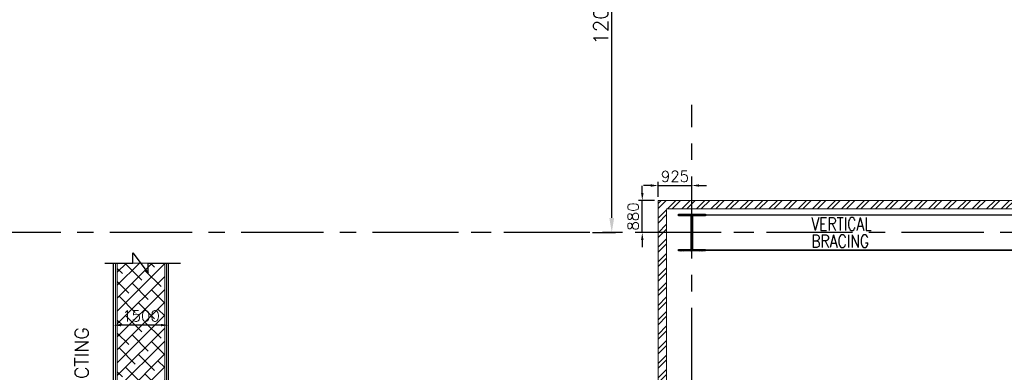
# Model space of a CAD drawing. Header units: inches. Extents: x 0 to 1544102, y 0 to 23144100.
# Tile 151 of 203: x 572151 to 599141, y 161259 to 170914. Entities that reach past the tile are written whole.
import ezdxf

# ---------------------------------------------------------------- set-up
doc = ezdxf.new("R2010")
doc.units = ezdxf.units.IN
doc.header["$LTSCALE"] = 1800
doc.header["$MEASUREMENT"] = 0
doc.linetypes.add('CENTER', pattern=[2, 1.25, -0.25, 0.25, -0.25])
doc.linetypes.add('HIDDEN', pattern=[0.375, 0.25, -0.125])
doc.layers.get('0').update_dxf_attribs({"color": 253})
for name, color, linetype, lineweight in [('A-CHEQUERED PLATE HATCH', 252, 'Continuous', 9), ('A-DOOR', 31, 'Continuous', 9), ('DIM', 4, 'Continuous', 18), ('dimension line', 4, 'Continuous', 13), ('STAIR', 2, 'Continuous', 15), ('TEXT', 3, 'Continuous', 18), ('WALL', 6, 'Continuous', 18), ('WALL HATCH', 251, 'Continuous', 13)]:
    doc.layers.add(name, color=color, linetype=linetype, lineweight=lineweight)
for name, color, linetype in [('BRACING', 1, 'HIDDEN'), ('CEN', 2, 'CENTER'), ('COL', 1, 'Continuous'), ('GRID', 251, 'CENTER'), ('STEEL', 231, 'Continuous')]:
    doc.layers.add(name, color=color, linetype=linetype)
doc.styles.add('ROAMNS', font='ROMANS.shx')
doc.styles.add('ROMANS', font='romans.shx')
doc.linetypes.add('FENCELINE1', pattern='A,0.25,-0.1,[133,ltypeshp.shx,S=0.1,R=0,X=-0.1,Y=0],-0.1,1', length=1.45)
doc.dimstyles.new('DIM INT 1', dxfattribs={"dimtxt": 300, "dimasz": 200, "dimexe": 100, "dimexo": 100, "dimgap": 100, "dimtad": 1, "dimdec": 0, "dimzin": 13, "dimdsep": 46, "dimlunit": 5, "dimtxsty": 'ROAMNS', "dimblk2": 'OBLIQUE', "dimcen": 0.09, "dimclrd": 9, "dimclre": 9, "dimclrt": 4, "dimadec": 0, "dimazin": 0, "dimtfac": 1, "dimtdec": 0, "dimtix": 1, "dimtmove": 2, "dimatfit": 3, "dimfxl": 1, "dimtolj": 1, "dimtzin": 13, "dimarcsym": 0})
doc.dimstyles.new('DIM100 x2', dxfattribs={"dimscale": 0, "dimtxt": 400, "dimasz": 400, "dimexe": 100, "dimexo": 100, "dimgap": 100, "dimtad": 1, "dimdec": 0, "dimzin": 13, "dimdsep": 46, "dimtxsty": 'ROMANS', "dimblk2": 'OBLIQUE', "dimcen": 100, "dimdle": 100, "dimclrd": 9, "dimclre": 9, "dimclrt": 4, "dimadec": 0, "dimazin": 0, "dimtfac": 1.1, "dimtdec": 0, "dimtix": 1, "dimtmove": 2, "dimatfit": 3, "dimfxl": 1, "dimtolj": 1, "dimtzin": 13, "dimarcsym": 0})

# ---------------------------------------------------------------- blocks, each defined once
blk = doc.blocks.new('D-ROW COLUMN')
at = {"layer": 'COL'}
h = blk.add_hatch(dxfattribs=at)
h.set_pattern_fill('ANSI31', color=256, scale=200, angle=180, style=0)
h.set_pattern_definition([(225, (-560004.63, -115195.517), (17.6776695, -17.6776695), [])])
h.paths.add_polyline_path([(370, 500), (0, 500), (0, 460), (14, 460), (370, 460)])
h.paths.add_polyline_path([(0, 500), (-370, 500), (-370, 460), (0, 460)])
h.paths.add_polyline_path([(14, 460), (0, 460), (0, 0), (14, 0)])
h.paths.add_polyline_path([(0, 460), (-14, 460), (-14, 0), (0, 0)])
h.paths.add_polyline_path([(14, 0), (0, 0), (0, -460), (14, -460)])
h.paths.add_polyline_path([(0, 0), (-14, 0), (-14, -460), (0, -460)])
h.paths.add_polyline_path([(370, -460), (0, -460), (0, -500), (370, -500)])
h.paths.add_polyline_path([(0, -460), (-14, -460), (-370, -460), (-370, -500), (0, -500)])
at = {"layer": 'CEN'}
for p, q in [((0, 500), (0, -500)), ((192, 0), (-192, 0))]:
    blk.add_line(p, q, dxfattribs=at)
at = {"layer": 'COL'}
for points in [[(-370, 500), (370, 500), (370, 460), (-370, 460)], [(-14, 460), (14, 460), (14, -460), (-14, -460)], [(-370, -460), (370, -460), (370, -500), (-370, -500)]]:
    blk.add_lwpolyline(points, close=True, dxfattribs=at)
blk = doc.blocks.new('*D828')
at = {"layer": 'dimension line', "color": 9, "lineweight": -2, "transparency": 16777216}
for p, q in [((587851, 177085), (588480, 177085)), ((588380, 165485), (588380, 176685)), ((587851, 165085), (588480, 165085))]:
    blk.add_line(p, q, dxfattribs=at)
at = {"layer": 'dimension line', "color": 9, "transparency": 16777216}
for points in [[(588314, 176685), (588447, 176685), (588380, 177085)], [(588314, 165485), (588447, 165485), (588380, 165085)]]:
    blk.add_solid(points, dxfattribs=at)
at = {"layer": 'dimension line', "color": 4, "transparency": 16777216, "insert": (588080, 171085), "char_height": 400, "attachment_point": 5, "rotation": 90, "style": 'ROMANS'}
blk.add_mtext('\\A1;12000', dxfattribs=at)
blk = doc.blocks.new('_Oblique')
at = {"color": 0, "linetype": 'ByBlock', "lineweight": -2}
blk.add_line((-0.5, -0.5), (0.5, 0.5), dxfattribs=at)
blk = doc.blocks.new('*D863')
at = {"layer": 'DIM', "color": 9, "lineweight": -2, "transparency": 16777216}
for p, q in [((574726, 162552), (574726, 162652)), ((576026, 162552), (574926, 162552)), ((576226, 162552), (576226, 162652))]:
    blk.add_line(p, q, dxfattribs=at)
at = {"layer": 'DIM', "color": 9, "transparency": 16777216}
for points in [[(574926, 162585), (574926, 162518), (574726, 162552)], [(576026, 162585), (576026, 162518), (576226, 162552)]]:
    blk.add_solid(points, dxfattribs=at)
at = {"layer": 'DIM', "color": 4, "transparency": 16777216, "insert": (575476, 162802), "char_height": 300, "attachment_point": 5, "style": 'ROAMNS'}
blk.add_mtext('\\A1;1500', dxfattribs=at)
blk = doc.blocks.new('*D915')
at = {"layer": 'A-DOOR', "color": 9, "lineweight": -2, "transparency": 16777216}
for p, q in [((589217, 166165), (589217, 166365)), ((589551, 165965), (589117, 165965)), ((589217, 165085), (589217, 165965)), ((589551, 165085), (589117, 165085)), ((589217, 164885), (589217, 164685))]:
    blk.add_line(p, q, dxfattribs=at)
at = {"layer": 'A-DOOR', "color": 9, "transparency": 16777216}
for points in [[(589184, 166165), (589251, 166165), (589217, 165965)], [(589184, 164885), (589251, 164885), (589217, 165085)]]:
    blk.add_solid(points, dxfattribs=at)
at = {"layer": 'A-DOOR', "color": 4, "transparency": 16777216, "insert": (588967, 165525), "char_height": 300, "attachment_point": 5, "rotation": 90, "style": 'ROAMNS'}
blk.add_mtext('\\A1;880', dxfattribs=at)
blk = doc.blocks.new('*D921')
at = {"layer": 'A-DOOR', "color": 9, "lineweight": -2, "transparency": 16777216}
for p, q in [((589451, 166374), (589251, 166374)), ((589651, 166065), (589651, 166474)), ((589651, 166374), (590576, 166374)), ((590576, 166360), (590576, 166474)), ((590776, 166374), (590976, 166374))]:
    blk.add_line(p, q, dxfattribs=at)
at = {"layer": 'A-DOOR', "color": 9, "transparency": 16777216}
for points in [[(589451, 166407), (589451, 166340), (589651, 166374)], [(590776, 166407), (590776, 166340), (590576, 166374)]]:
    blk.add_solid(points, dxfattribs=at)
at = {"layer": 'A-DOOR', "color": 4, "transparency": 16777216, "insert": (590113, 166624), "char_height": 300, "attachment_point": 5, "style": 'ROAMNS'}
blk.add_mtext('\\A1;925', dxfattribs=at)

msp = doc.modelspace()

# ---------------------------------------------------------------- hatches: boundary and pattern name
at = {"layer": 'A-CHEQUERED PLATE HATCH', "linetype": 'Continuous'}
h = msp.add_hatch(dxfattribs=at)
h.set_pattern_fill('ANSI38', color=256, scale=2000, angle=180, style=0)
h.paths.add_polyline_path([(575918.19, 155339.18), (575875.29, 155264.89), (576125.79, 155264.89), (576125.79, 164249.09), (574825.79, 164249.09), (574825.79, 155264.89), (575061.08, 155264.89), (575018.19, 155339.18), (575243.19, 155728.89), (575693.19, 155728.89)])
at = {"layer": 'WALL HATCH'}
h = msp.add_hatch(dxfattribs=at)
h.set_pattern_fill('ANSI32', color=256, scale=750, style=0)
h.set_pattern_definition([(45, (-210, 15), (-198.87378, 198.87378), []), (45, (-77.42, 15), (-198.87378, 198.87378), [])])
h.paths.add_polyline_path([(601675.79, 165964.89), (600170.79, 165964.89), (599940.79, 165964.89), (589650.79, 165964.89), (589650.79, 155279.89), (589880.79, 155279.89), (589880.79, 165734.89), (600380.79, 165734.89), (601675.79, 165734.89)])

# ---------------------------------------------------------------- linework, layer by layer
at = {"layer": 'A-CHEQUERED PLATE HATCH', "linetype": 'Continuous'}
msp.add_lwpolyline([(574825.79, 164249.09), (576125.79, 164249.09), (576125.79, 155264.89), (574825.79, 155264.89)], close=True, dxfattribs=at)
at = {"layer": 'BRACING', "const_width": 40}
for points in [[(590945.79, 165564.89), (600705.79, 165564.89)], [(590945.79, 164604.89), (600705.79, 164604.89)]]:
    msp.add_lwpolyline(points, dxfattribs=at)
at = {"layer": 'GRID'}
for p, q in [((590575.79, 103174.13), (590575.79, 168584.89)), ((594875.79, 165084.89), (459775.79, 165084.89)), ((717375.79, 165084.89), (582275.79, 165084.89))]:
    msp.add_line(p, q, dxfattribs=at)
at = {"layer": 'STAIR', "linetype": 'FENCELINE1', "ltscale": 0.25}
for p, q in [((574775.79, 155264.89), (574775.79, 164249.09)), ((576175.79, 155262.6), (576175.79, 164249.09))]:
    msp.add_line(p, q, dxfattribs=at)
at = {"layer": 'STEEL'}
for p, q in [((574725.79, 155264.89), (574725.79, 164249.09)), ((576225.79, 155262.6), (576225.79, 164249.09))]:
    msp.add_line(p, q, dxfattribs=at)
msp.add_lwpolyline([(574480.78, 164249.09), (575253.28, 164249.09), (575253.28, 164529.84), (575668.26, 163974.73), (575668.26, 164249.09), (576562.06, 164249.09)], dxfattribs=at)
at = {"layer": 'WALL'}
for p, q in [((589650.79, 155264.89), (589650.79, 165964.89)), ((589650.79, 165964.89), (600150.79, 165964.89)), ((589880.79, 165734.89), (601675.79, 165734.89)), ((589880.79, 155264.89), (589880.79, 165719.89))]:
    msp.add_line(p, q, dxfattribs=at)

# ---------------------------------------------------------------- block references
msp.add_blockref('D-ROW COLUMN', (590575.79, 165084.89))

# ---------------------------------------------------------------- texts
at = {"layer": 'TEXT', "insert": (593850.32, 165494.89), "char_height": 350, "width": 1838.5567, "attachment_point": 1, "line_spacing_factor": 0.805714, "style": 'ROMANS'}
msp.add_mtext('{\\W0.8;VERTICAL BRACING}', dxfattribs=at)
at = {"layer": 'TEXT', "color": 3, "insert": (573849.88, 155998.2), "char_height": 375, "attachment_point": 4, "rotation": 90, "style": 'ROMANS'}
msp.add_mtext('BOILER INTERCONNECTING', dxfattribs=at)

# ---------------------------------------------------------------- dimensions: what is measured, and where the dimension line sits
at = {"layer": 'A-DOOR'}
dim = msp.add_linear_dim(base=(590575.79, 166373.72), p1=(589650.79, 165964.89), p2=(590575.79, 166259.91), dimstyle='DIM INT 1', dxfattribs=at)
dim.commit()
dim.dimension.update_dxf_attribs({"geometry": '*D921', "text_midpoint": (590113.29, 166623.72)})
dim = msp.add_linear_dim(base=(589217.21, 165964.89), p1=(589650.79, 165084.89), p2=(589650.79, 165964.89), angle=90, dimstyle='DIM INT 1', dxfattribs=at)
dim.commit()
dim.dimension.update_dxf_attribs({"geometry": '*D915', "text_midpoint": (588967.21, 165524.89)})
at = {"layer": 'DIM'}
dim = msp.add_linear_dim(base=(574725.79, 162551.81), p1=(576225.79, 162451.81), p2=(574725.79, 162451.81), dimstyle='DIM INT 1', dxfattribs=at)
dim.commit()
dim.dimension.update_dxf_attribs({"geometry": '*D863', "text_midpoint": (575475.79, 162801.81)})
at = {"layer": 'dimension line'}
dim = msp.add_linear_dim(base=(588380.35, 177084.89), p1=(587750.72, 165084.89), p2=(587750.72, 177084.89), angle=90, dimstyle='DIM100 x2', override={"dimscale": 1}, dxfattribs=at)
dim.commit()
dim.dimension.update_dxf_attribs({"geometry": '*D828', "text_midpoint": (588080.35, 171084.89)})

doc.saveas('drawing.dxf')
